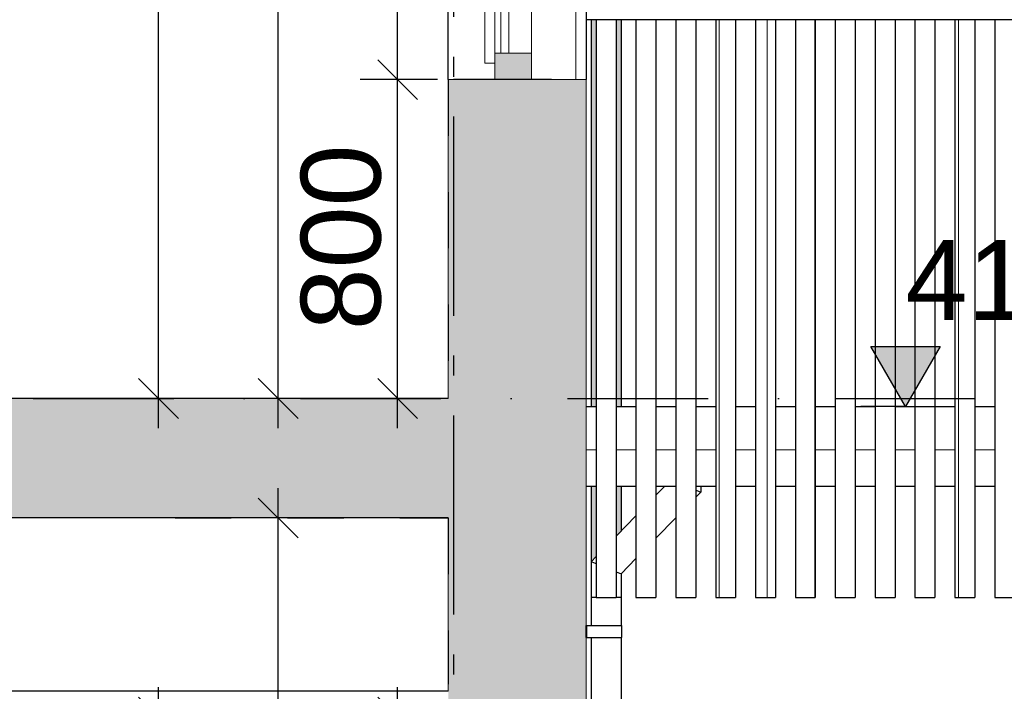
# Model space of a CAD drawing. Header units: millimetres. Extents: x 165469 to 198610573, y -6480348228 to 105421.
# Tile 24 of 41: x 174859390 to 174861861, y -6480307341 to -6480305656. Entities that reach past the tile are written whole.
import ezdxf
from ezdxf.enums import TextEntityAlignment as Align

# ---------------------------------------------------------------- set-up
doc = ezdxf.new("R2010")
doc.units = ezdxf.units.MM
doc.header["$LTSCALE"] = 0.5
doc.header["$MEASUREMENT"] = 0
for name, pattern in [('Akselinje', [1500, 1000, -200, 100, -200]), ('PLINE', [0]), ('Prikk & stiplet', [1340.555525, 705.555534, -352.777767, 0, -282.222223]), ('Små Stiplet', [564.444444, 282.222222, -282.222222])]:
    doc.linetypes.add(name, pattern=pattern)
for name, color, linetype in [('0(Nye konstruksjoner)', 7, 'Continuous'), ('23-- Yttervegger (Skravur)(Nye konstruksjoner)', 7, 'Continuous'), ('23-- Yttervegger(Nye konstruksjoner)', 7, 'Continuous'), ('231- Bærende yttervegger(Nye konstruksjoner)', 7, 'Continuous'), ('244- Vinduer_ dører_ foldevegger(Nye konstruksjoner)', 7, 'Continuous'), ('25-- Dekker(Nye konstruksjoner)', 7, 'Continuous'), ('251- Frittbærende dekker (Skravur)(Nye konstruksjoner)', 7, 'Continuous'), ('251- Frittbærende dekker(Nye konstruksjoner)', 7, 'Continuous'), ('265- Gesimser_ takrenner og nedløp(Nye konstruksjoner)', 7, 'Continuous'), ('71-- Bearbeidet terreng(Nye konstruksjoner)', 7, 'Continuous'), ('82-- Modullinjer(Nye konstruksjoner)', 7, 'Continuous'), ('842-M___1_100 Målsetting bygning(Nye konstruksjoner)', 7, 'Continuous')]:
    doc.layers.add(name, color=color, linetype=linetype)
for name, color, linetype, lineweight in [('234- Vinduer_ dører_ porter(Nye konstruksjoner)', 7, 'Continuous', 0), ('235- Utvendig kledning og overflate(Nye konstruksjoner)', 7, 'Continuous', 0), ('236- Innvendig kledning og overflate(Nye konstruksjoner)', 7, 'Continuous', 0)]:
    doc.layers.add(name, color=color, linetype=linetype, lineweight=lineweight)
doc.styles.add('GENERATED_STYLE_1', font='arial.ttf')
doc.styles.add('GENERATED_STYLE_2', font='arial.ttf')
doc.dimstyles.new('GENERATED_STYLE__2', dxfattribs={"dimtxt": 200, "dimasz": 95, "dimexe": 0.18, "dimexo": 1000, "dimgap": 0, "dimtad": 1, "dimdec": 0, "dimzin": 0, "dimdsep": 46, "dimtxsty": 'GENERATED_STYLE_1', "dimblk": 'ARROWHEAD_6', "dimblk1": 'ARROWHEAD_6', "dimblk2": 'ARROWHEAD_6', "dimcen": 0.09, "dimclrd": 256, "dimclre": 256, "dimclrt": 256, "dimadec": 1, "dimazin": 0, "dimtfac": 1, "dimtdec": 4, "dimtmove": 0, "dimatfit": 3, "dimfxl": 1, "dimtolj": 1, "dimtzin": 0, "dimarcsym": 0})
doc.dimstyles.new('GENERATED_STYLE__3', dxfattribs={"dimtxt": 200, "dimasz": 95, "dimexe": 0.18, "dimexo": 1000, "dimgap": 0, "dimtad": 1, "dimdec": 0, "dimzin": 0, "dimdsep": 46, "dimtxsty": 'GENERATED_STYLE_1', "dimblk": 'ARROWHEAD_6', "dimblk1": 'ARROWHEAD_6', "dimblk2": 'ARROWHEAD_6', "dimcen": 0.09, "dimclrd": 256, "dimclre": 256, "dimclrt": 256, "dimadec": 1, "dimazin": 0, "dimtfac": 1, "dimtdec": 4, "dimtmove": 2, "dimatfit": 3, "dimfxl": 1, "dimtolj": 1, "dimtzin": 0, "dimarcsym": 0})

# ---------------------------------------------------------------- blocks, each defined once
blk = doc.blocks.new('*X4', base_point=(168699949.2, -6480347906.2))
at = {"layer": '235- Utvendig kledning og overflate(Nye konstruksjoner)', "linetype": 'PLINE'}
for p, q in [((174860785.3, -6480304396.2), (174860785.3, -6480305806.2)), ((174860785.3, -6480305806.2), (174860785.3, -6480304396.2))]:
    blk.add_line(p, q, dxfattribs=at)
blk = doc.blocks.new('*X34', base_point=(168699949.229226, -6480347906.25))
at = {"layer": '235- Utvendig kledning og overflate(Nye konstruksjoner)', "linetype": 'PLINE'}
for p, q in [((174861745.513113, -6480305656.25), (174861745.513113, -6480307106.25)), ((174861745.513113, -6480307106.25), (174861745.513113, -6480305656.25))]:
    blk.add_line(p, q, dxfattribs=at)
blk = doc.blocks.new('*X38', base_point=(168699949.23, -6480347906.25))
at = {"layer": '235- Utvendig kledning og overflate(Nye konstruksjoner)', "linetype": 'PLINE'}
for p, q in [((174861385.42, -6480305656.25), (174861385.42, -6480307106.25)), ((174861385.42, -6480307106.25), (174861385.42, -6480305656.25))]:
    blk.add_line(p, q, dxfattribs=at)
blk = doc.blocks.new('*X39', base_point=(168699949.2, -6480347906.2))
at = {"layer": '235- Utvendig kledning og overflate(Nye konstruksjoner)', "linetype": 'PLINE'}
for p, q in [((174861265.4, -6480305656.2), (174861265.4, -6480307106.2)), ((174861265.4, -6480307106.2), (174861265.4, -6480305656.2))]:
    blk.add_line(p, q, dxfattribs=at)
blk = doc.blocks.new('*X40', base_point=(168699949.2, -6480347906.2))
at = {"layer": '235- Utvendig kledning og overflate(Nye konstruksjoner)', "linetype": 'PLINE'}
for p, q in [((174861145.4, -6480305656.2), (174861145.4, -6480307106.2)), ((174861145.4, -6480307106.2), (174861145.4, -6480305656.2))]:
    blk.add_line(p, q, dxfattribs=at)
blk = doc.blocks.new('*X45', base_point=(168699949.2, -6480347906.2))
at = {"layer": '235- Utvendig kledning og overflate(Nye konstruksjoner)', "linetype": 'PLINE'}
for p, q in [((174860836.5, -6480306735.6), (174860811.5, -6480306735.6)), ((174860811.5, -6480306735.6), (174860836.5, -6480306735.6))]:
    blk.add_line(p, q, dxfattribs=at)
blk = doc.blocks.new('*X46', base_point=(168699949.2, -6480347906.2))
at = {"layer": '235- Utvendig kledning og overflate(Nye konstruksjoner)', "linetype": 'PLINE'}
for p, q in [((174860936.5, -6480306735.6), (174860886.5, -6480306735.6)), ((174860886.5, -6480306735.6), (174860936.5, -6480306735.6))]:
    blk.add_line(p, q, dxfattribs=at)
blk = doc.blocks.new('*X47', base_point=(168699949.2, -6480347906.2))
at = {"layer": '235- Utvendig kledning og overflate(Nye konstruksjoner)', "linetype": 'PLINE'}
for p, q in [((174861036.5, -6480306735.6), (174860986.5, -6480306735.6)), ((174860986.5, -6480306735.6), (174861036.5, -6480306735.6))]:
    blk.add_line(p, q, dxfattribs=at)
blk = doc.blocks.new('*X48', base_point=(168699949.2, -6480347906.2))
at = {"layer": '235- Utvendig kledning og overflate(Nye konstruksjoner)', "linetype": 'PLINE'}
for p, q in [((174861136.5, -6480306735.6), (174861086.5, -6480306735.6)), ((174861086.5, -6480306735.6), (174861136.5, -6480306735.6))]:
    blk.add_line(p, q, dxfattribs=at)
blk = doc.blocks.new('*X49', base_point=(168699949.2, -6480347906.2))
at = {"layer": '235- Utvendig kledning og overflate(Nye konstruksjoner)', "linetype": 'PLINE'}
for p, q in [((174861236.5, -6480306735.6), (174861186.5, -6480306735.6)), ((174861186.5, -6480306735.6), (174861236.5, -6480306735.6))]:
    blk.add_line(p, q, dxfattribs=at)
blk = doc.blocks.new('*X50', base_point=(168699949.2, -6480347906.2))
at = {"layer": '235- Utvendig kledning og overflate(Nye konstruksjoner)', "linetype": 'PLINE'}
for p, q in [((174861336.5, -6480306735.6), (174861286.5, -6480306735.6)), ((174861286.5, -6480306735.6), (174861336.5, -6480306735.6))]:
    blk.add_line(p, q, dxfattribs=at)
blk = doc.blocks.new('*X51', base_point=(168699949.2, -6480347906.2))
at = {"layer": '235- Utvendig kledning og overflate(Nye konstruksjoner)', "linetype": 'PLINE'}
for p, q in [((174861436.5, -6480306735.6), (174861386.5, -6480306735.6)), ((174861386.5, -6480306735.6), (174861436.5, -6480306735.6))]:
    blk.add_line(p, q, dxfattribs=at)
blk = doc.blocks.new('*X52', base_point=(168699949.2, -6480347906.2))
at = {"layer": '235- Utvendig kledning og overflate(Nye konstruksjoner)', "linetype": 'PLINE'}
for p, q in [((174861536.5, -6480306735.6), (174861486.5, -6480306735.6)), ((174861486.5, -6480306735.6), (174861536.5, -6480306735.6))]:
    blk.add_line(p, q, dxfattribs=at)
blk = doc.blocks.new('*X53', base_point=(168699949.2, -6480347906.2))
at = {"layer": '235- Utvendig kledning og overflate(Nye konstruksjoner)', "linetype": 'PLINE'}
for p, q in [((174861636.5, -6480306735.6), (174861586.5, -6480306735.6)), ((174861586.5, -6480306735.6), (174861636.5, -6480306735.6))]:
    blk.add_line(p, q, dxfattribs=at)
blk = doc.blocks.new('*X54', base_point=(168699949.2, -6480347906.2))
at = {"layer": '235- Utvendig kledning og overflate(Nye konstruksjoner)', "linetype": 'PLINE'}
for p, q in [((174861736.5, -6480306735.6), (174861686.5, -6480306735.6)), ((174861686.5, -6480306735.6), (174861736.5, -6480306735.6))]:
    blk.add_line(p, q, dxfattribs=at)
blk = doc.blocks.new('*X55', base_point=(168699949.2, -6480347906.2))
at = {"layer": '235- Utvendig kledning og overflate(Nye konstruksjoner)', "linetype": 'PLINE'}
for p, q in [((174861836.5, -6480306735.6), (174861786.5, -6480306735.6)), ((174861786.5, -6480306735.6), (174861836.5, -6480306735.6))]:
    blk.add_line(p, q, dxfattribs=at)
blk = doc.blocks.new('Standard grid marker[6]_3', base_point=(174860478.5, -6480291448.8))
at = {"layer": '82-- Modullinjer(Nye konstruksjoner)', "linetype": 'Akselinje'}
blk.add_line((174860478.5, -6480291648.8), (174860478.5, -6480311206.2), dxfattribs=at)
at = {"layer": '82-- Modullinjer(Nye konstruksjoner)', "style": 'GENERATED_STYLE_2'}
for tag, p in [('AC_MarkerText_1_0', (174860478.5, -6480290773.8)), ('AC_MarkerText_1_1', (174860478.5, -6480311731.3))]:
    blk.add_attdef(tag, text='', height=350, rotation=360, dxfattribs=at).set_placement(p, align=Align.TOP_CENTER)
blk = doc.blocks.new('*D74', base_point=(168699949.2, -6480347906.2))
at = {"layer": '842-M___1_100 Målsetting bygning(Nye konstruksjoner)', "linetype": 'PLINE'}
for p, q in [((174860038.6, -6480306906.2), (174860038.6, -6480306831.2)), ((174860088.6, -6480306956.2), (174859988.6, -6480306856.2)), ((174860132.4, -6480306906.2), (174859938.6, -6480306906.2)), ((174860038.6, -6480310106.2), (174860038.6, -6480306906.2)), ((174859988.6, -6480310056.2), (174860088.6, -6480310156.2)), ((174860132.4, -6480310106.2), (174859938.6, -6480310106.2)), ((174860038.6, -6480310181.2), (174860038.6, -6480310106.2))]:
    blk.add_line(p, q, dxfattribs=at)
at = {"layer": '842-M___1_100 Målsetting bygning(Nye konstruksjoner)', "insert": (174859998.6, -6480308849.4), "char_height": 200, "attachment_point": 7, "rotation": 90, "style": 'GENERATED_STYLE_1'}
blk.add_mtext('\\A1;{\\pql;\\fArial|b0|i0|c0|p0;\\W1.000000;3\xa0200}', dxfattribs=at)
blk = doc.blocks.new('ARROWHEAD_6')
at = {"linetype": 'Continuous'}
for p, q in [((-0.5, -0.5), (0.5, 0.5)), ((0, 0), (-1, 0))]:
    blk.add_line(p, q, dxfattribs=at)
blk = doc.blocks.new('*D75', base_point=(168699949.2, -6480347906.2))
at = {"layer": '842-M___1_100 Målsetting bygning(Nye konstruksjoner)', "linetype": 'PLINE'}
for p, q in [((174860038.6, -6480303806.3), (174860038.6, -6480303731.3)), ((174860088.6, -6480303856.3), (174859988.6, -6480303756.3)), ((174860138.6, -6480303806.3), (174859944.9, -6480303806.3)), ((174860038.6, -6480306606.2), (174860038.6, -6480303806.3)), ((174859988.6, -6480306556.2), (174860088.6, -6480306656.2)), ((174860138.6, -6480306606.2), (174859944.9, -6480306606.2)), ((174860038.6, -6480306681.2), (174860038.6, -6480306606.2))]:
    blk.add_line(p, q, dxfattribs=at)
at = {"layer": '842-M___1_100 Målsetting bygning(Nye konstruksjoner)', "insert": (174859998.6, -6480305549.4), "char_height": 200, "attachment_point": 7, "rotation": 90, "style": 'GENERATED_STYLE_1'}
blk.add_mtext('\\A1;{\\pql;\\fArial|b0|i0|c0|p0;\\W1.000000;2\xa0800}', dxfattribs=at)
blk = doc.blocks.new('*D78', base_point=(168699949.2, -6480347906.2))
at = {"layer": '842-M___1_100 Målsetting bygning(Nye konstruksjoner)', "linetype": 'PLINE'}
for p, q in [((174859738.6, -6480303906.2), (174859738.6, -6480303831.2)), ((174859788.6, -6480303956.2), (174859688.6, -6480303856.2)), ((174859838.6, -6480303906.2), (174859644.9, -6480303906.2)), ((174859738.6, -6480306606.2), (174859738.6, -6480303906.2)), ((174859688.6, -6480306556.2), (174859788.6, -6480306656.2)), ((174859838.6, -6480306606.2), (174859644.9, -6480306606.2)), ((174859738.6, -6480306681.2), (174859738.6, -6480306606.2))]:
    blk.add_line(p, q, dxfattribs=at)
at = {"layer": '842-M___1_100 Målsetting bygning(Nye konstruksjoner)', "insert": (174859698.6, -6480305599.4), "char_height": 200, "attachment_point": 7, "rotation": 90, "style": 'GENERATED_STYLE_1'}
blk.add_mtext('\\A1;{\\pql;\\fArial|b0|i0|c0|p0;\\W1.000000;2\xa0700}', dxfattribs=at)
blk = doc.blocks.new('*D79', base_point=(168699949.2, -6480347906.2))
at = {"layer": '842-M___1_100 Målsetting bygning(Nye konstruksjoner)', "linetype": 'PLINE'}
for p, q in [((174854802.6, -6480303906.2), (174854802.6, -6480303831.2)), ((174854852.6, -6480303956.2), (174854752.6, -6480303856.2)), ((174854902.6, -6480303906.2), (174854708.8, -6480303906.2)), ((174854802.6, -6480306606.2), (174854802.6, -6480303906.2)), ((174854752.6, -6480306556.2), (174854852.6, -6480306656.2)), ((174854902.6, -6480306606.2), (174854708.8, -6480306606.2)), ((174854802.6, -6480306681.2), (174854802.6, -6480306606.2))]:
    blk.add_line(p, q, dxfattribs=at)
at = {"layer": '842-M___1_100 Målsetting bygning(Nye konstruksjoner)', "insert": (174854762.6, -6480305599.4), "char_height": 200, "attachment_point": 7, "rotation": 90, "style": 'GENERATED_STYLE_1'}
blk.add_mtext('\\A1;{\\pql;\\fArial|b0|i0|c0|p0;\\W1.000000;2\xa0700}', dxfattribs=at)
blk = doc.blocks.new('*D80', base_point=(168699949.2, -6480347906.2))
at = {"layer": '842-M___1_100 Målsetting bygning(Nye konstruksjoner)', "linetype": 'PLINE'}
for p, q in [((174851439.4, -6480303906.2), (174851439.4, -6480303831.2)), ((174851489.4, -6480303956.2), (174851389.4, -6480303856.2)), ((174851539.4, -6480303906.2), (174851345.7, -6480303906.2)), ((174851439.4, -6480306606.2), (174851439.4, -6480303906.2)), ((174851389.4, -6480306556.2), (174851489.4, -6480306656.2)), ((174851539.4, -6480306606.2), (174851345.7, -6480306606.2)), ((174851439.4, -6480306681.2), (174851439.4, -6480306606.2))]:
    blk.add_line(p, q, dxfattribs=at)
at = {"layer": '842-M___1_100 Målsetting bygning(Nye konstruksjoner)', "insert": (174851399.4, -6480305599.4), "char_height": 200, "attachment_point": 7, "rotation": 90, "style": 'GENERATED_STYLE_1'}
blk.add_mtext('\\A1;{\\pql;\\fArial|b0|i0|c0|p0;\\W1.000000;2\xa0700}', dxfattribs=at)
blk = doc.blocks.new('*D81', base_point=(168699949.2, -6480347906.2))
at = {"layer": '842-M___1_100 Målsetting bygning(Nye konstruksjoner)', "linetype": 'PLINE'}
for p, q in [((174859738.6, -6480307406.2), (174859738.6, -6480307331.2)), ((174859788.6, -6480307456.2), (174859688.6, -6480307356.2)), ((174859832.4, -6480307406.2), (174859638.6, -6480307406.2)), ((174859738.6, -6480310106.2), (174859738.6, -6480307406.2)), ((174859688.6, -6480310056.2), (174859788.6, -6480310156.2)), ((174859838.6, -6480310106.2), (174859644.9, -6480310106.2)), ((174859738.6, -6480310181.2), (174859738.6, -6480310106.2))]:
    blk.add_line(p, q, dxfattribs=at)
at = {"layer": '842-M___1_100 Målsetting bygning(Nye konstruksjoner)', "insert": (174859698.6, -6480309099.4), "char_height": 200, "attachment_point": 7, "rotation": 90, "style": 'GENERATED_STYLE_1'}
blk.add_mtext('\\A1;{\\pql;\\fArial|b0|i0|c0|p0;\\W1.000000;2\xa0700}', dxfattribs=at)
blk = doc.blocks.new('*D82', base_point=(168699949.2, -6480347906.2))
at = {"layer": '842-M___1_100 Målsetting bygning(Nye konstruksjoner)', "linetype": 'PLINE'}
for p, q in [((174854802.6, -6480307406.2), (174854802.6, -6480307331.2)), ((174854852.6, -6480307456.2), (174854752.6, -6480307356.2)), ((174854902.6, -6480307406.2), (174854708.8, -6480307406.2)), ((174854802.6, -6480310106.2), (174854802.6, -6480307406.2)), ((174854752.6, -6480310056.2), (174854852.6, -6480310156.2)), ((174854902.6, -6480310106.2), (174854708.8, -6480310106.2)), ((174854802.6, -6480310181.2), (174854802.6, -6480310106.2))]:
    blk.add_line(p, q, dxfattribs=at)
at = {"layer": '842-M___1_100 Målsetting bygning(Nye konstruksjoner)', "insert": (174854762.6, -6480309099.4), "char_height": 200, "attachment_point": 7, "rotation": 90, "style": 'GENERATED_STYLE_1'}
blk.add_mtext('\\A1;{\\pql;\\fArial|b0|i0|c0|p0;\\W1.000000;2\xa0700}', dxfattribs=at)
blk = doc.blocks.new('*D83', base_point=(168699949.2, -6480347906.2))
at = {"layer": '842-M___1_100 Målsetting bygning(Nye konstruksjoner)', "linetype": 'PLINE'}
for p, q in [((174851439.4, -6480307406.2), (174851439.4, -6480307331.2)), ((174851489.4, -6480307456.2), (174851389.4, -6480307356.2)), ((174851539.4, -6480307406.2), (174851345.7, -6480307406.2)), ((174851439.4, -6480310106.2), (174851439.4, -6480307406.2)), ((174851389.4, -6480310056.2), (174851489.4, -6480310156.2)), ((174851539.4, -6480310106.2), (174851345.7, -6480310106.2)), ((174851439.4, -6480310181.2), (174851439.4, -6480310106.2))]:
    blk.add_line(p, q, dxfattribs=at)
at = {"layer": '842-M___1_100 Målsetting bygning(Nye konstruksjoner)', "insert": (174851399.4, -6480309099.4), "char_height": 200, "attachment_point": 7, "rotation": 90, "style": 'GENERATED_STYLE_1'}
blk.add_mtext('\\A1;{\\pql;\\fArial|b0|i0|c0|p0;\\W1.000000;2\xa0700}', dxfattribs=at)
blk = doc.blocks.new('*D86', base_point=(168699949.2, -6480347906.2))
at = {"layer": '842-M___1_100 Målsetting bygning(Nye konstruksjoner)', "linetype": 'PLINE'}
for p, q in [((174860338.6, -6480307406.2), (174860338.6, -6480307331.2)), ((174860388.6, -6480307456.2), (174860288.6, -6480307356.2)), ((174860438.6, -6480307406.2), (174860244.9, -6480307406.2)), ((174860338.6, -6480307896.2), (174860338.6, -6480307406.2)), ((174860288.6, -6480307846.2), (174860388.6, -6480307946.2)), ((174860438.6, -6480307896.2), (174860244.9, -6480307896.2))]:
    blk.add_line(p, q, dxfattribs=at)
at = {"layer": '842-M___1_100 Målsetting bygning(Nye konstruksjoner)', "insert": (174860295.8, -6480307853.4), "char_height": 200, "attachment_point": 7, "rotation": 90, "style": 'GENERATED_STYLE_1'}
blk.add_mtext('\\A1;{\\pql;\\fArial|b0|i0|c0|p0;\\W1.000000;490}', dxfattribs=at)
blk = doc.blocks.new('*D87', base_point=(168699949.2, -6480347906.2))
at = {"layer": '842-M___1_100 Målsetting bygning(Nye konstruksjoner)', "linetype": 'PLINE'}
for p, q in [((174860288.6, -6480305756.2), (174860388.6, -6480305856.2)), ((174860438.6, -6480305806.2), (174860244.9, -6480305806.2)), ((174860338.6, -6480306606.2), (174860338.6, -6480305806.2)), ((174860288.6, -6480306556.2), (174860388.6, -6480306656.2)), ((174860438.6, -6480306606.2), (174860244.9, -6480306606.2)), ((174860338.6, -6480306681.2), (174860338.6, -6480306606.2))]:
    blk.add_line(p, q, dxfattribs=at)
at = {"layer": '842-M___1_100 Målsetting bygning(Nye konstruksjoner)', "insert": (174860298.6, -6480306435.1), "char_height": 200, "attachment_point": 7, "rotation": 90, "style": 'GENERATED_STYLE_1'}
blk.add_mtext('\\A1;{\\pql;\\fArial|b0|i0|c0|p0;\\W1.000000;800}', dxfattribs=at)
blk = doc.blocks.new('*D88', base_point=(168699949.2, -6480347906.2))
at = {"layer": '842-M___1_100 Målsetting bygning(Nye konstruksjoner)', "linetype": 'PLINE'}
for p, q in [((174860288.6, -6480304346.2), (174860388.6, -6480304446.2)), ((174860438.6, -6480304396.2), (174860244.9, -6480304396.2)), ((174860338.6, -6480305806.2), (174860338.6, -6480304396.2)), ((174860288.6, -6480305756.2), (174860388.6, -6480305856.2)), ((174860438.6, -6480305806.2), (174860244.9, -6480305806.2))]:
    blk.add_line(p, q, dxfattribs=at)
at = {"layer": '842-M___1_100 Målsetting bygning(Nye konstruksjoner)', "insert": (174860298.6, -6480305444.4), "char_height": 200, "attachment_point": 7, "rotation": 90, "style": 'GENERATED_STYLE_1'}
blk.add_mtext('\\A1;{\\pql;\\fArial|b0|i0|c0|p0;\\W1.000000;1\xa0410}', dxfattribs=at)
blk = doc.blocks.new('*D91', base_point=(168699949.2, -6480347906.2))
at = {"layer": '842-M___1_100 Målsetting bygning(Nye konstruksjoner)', "linetype": 'PLINE'}
for p, q in [((174863511.5, -6480299741.7), (174863511.5, -6480299666.7)), ((174863561.5, -6480299791.7), (174863461.5, -6480299691.7)), ((174863605.2, -6480299741.7), (174863411.5, -6480299741.7)), ((174863511.5, -6480310106.2), (174863511.5, -6480299741.7)), ((174863461.5, -6480310056.2), (174863561.5, -6480310156.2)), ((174863605.2, -6480310106.2), (174863411.5, -6480310106.2)), ((174863511.5, -6480310181.2), (174863511.5, -6480310106.2))]:
    blk.add_line(p, q, dxfattribs=at)
at = {"layer": '842-M___1_100 Målsetting bygning(Nye konstruksjoner)', "insert": (174863471.5, -6480305305.3), "char_height": 200, "attachment_point": 7, "rotation": 90, "style": 'GENERATED_STYLE_1'}
blk.add_mtext('\\A1;{\\pql;\\fArial|b0|i0|c0|p0;\\W1.000000;10390}', dxfattribs=at)

msp = doc.modelspace()

# ---------------------------------------------------------------- hatches: boundary and pattern name
at = {"layer": '0(Nye konstruksjoner)', "linetype": 'Continuous'}
for points in [[(174860824, -6480305656.3), (174860824, -6480306626.3), (174860826.9, -6480306626.3), (174860826.9, -6480305656.3)], [(174860824, -6480305656.3), (174860824, -6480306626.3), (174860826.9, -6480306626.3), (174860826.9, -6480305656.3)], [(174860826.9, -6480306626.3), (174860835, -6480306626.3), (174860835, -6480305656.3), (174860826.9, -6480305656.3)], [(174860826.9, -6480306626.3), (174860835, -6480306626.3), (174860835, -6480305656.3), (174860826.9, -6480305656.3)], [(174860836.5, -6480305656.3), (174860835, -6480305656.3), (174860835, -6480306626.3), (174860836.5, -6480306626.3)], [(174860836.5, -6480305656.3), (174860835, -6480305656.3), (174860835, -6480306626.3), (174860836.5, -6480306626.3)], [(174860886.5, -6480306626.3), (174860888, -6480306626.3), (174860888, -6480305656.3), (174860886.5, -6480305656.3)], [(174860886.5, -6480306626.3), (174860888, -6480306626.3), (174860888, -6480305656.3), (174860886.5, -6480305656.3)], [(174860896.1, -6480305656.3), (174860888, -6480305656.3), (174860888, -6480306626.3), (174860896.1, -6480306626.3)], [(174860896.1, -6480305656.3), (174860888, -6480305656.3), (174860888, -6480306626.3), (174860896.1, -6480306626.3)], [(174860896.1, -6480306626.3), (174860899, -6480306626.3), (174860899, -6480305656.3), (174860896.1, -6480305656.3)], [(174860896.1, -6480306626.3), (174860899, -6480306626.3), (174860899, -6480305656.3), (174860896.1, -6480305656.3)], [(174860824, -6480306826.3), (174860824, -6480307016), (174860826.9, -6480307013.1), (174860826.9, -6480306826.3)], [(174860824, -6480306826.3), (174860824, -6480307016), (174860826.9, -6480307013.1), (174860826.9, -6480306826.3)], [(174860826.9, -6480307013.1), (174860835, -6480307004.7), (174860835, -6480306826.3), (174860826.9, -6480306826.3)], [(174860826.9, -6480307013.1), (174860835, -6480307004.7), (174860835, -6480306826.3), (174860826.9, -6480306826.3)], [(174860835, -6480307004.7), (174860836.5, -6480307003.2), (174860836.5, -6480306826.3), (174860835, -6480306826.3)], [(174860835, -6480307004.7), (174860836.5, -6480307003.2), (174860836.5, -6480306826.3), (174860835, -6480306826.3)], [(174860886.5, -6480306826.3), (174860886.5, -6480306951.9), (174860888, -6480306950.4), (174860888, -6480306826.3)], [(174860886.5, -6480306826.3), (174860886.5, -6480306951.9), (174860888, -6480306950.4), (174860888, -6480306826.3)], [(174860896.1, -6480306826.3), (174860888, -6480306826.3), (174860888, -6480306950.4), (174860896.1, -6480306942)], [(174860896.1, -6480306826.3), (174860888, -6480306826.3), (174860888, -6480306950.4), (174860896.1, -6480306942)], [(174860899, -6480306826.3), (174860896.1, -6480306826.3), (174860896.1, -6480306942), (174860899, -6480306939.1)], [(174860899, -6480306826.3), (174860896.1, -6480306826.3), (174860896.1, -6480306942), (174860899, -6480306939.1)]]:
    msp.add_hatch(color=256, dxfattribs=at).paths.add_polyline_path(points)
at = {"layer": '23-- Yttervegger (Skravur)(Nye konstruksjoner)', "linetype": 'Continuous'}
for points in [[(174860582.5, -6480305740.2), (174860582.5, -6480305806.2), (174860674.5, -6480305806.2), (174860674.5, -6480305740.2)], [(174860465.5, -6480305806.2), (174860465.5, -6480306606.2), (174860478.5, -6480306606.2), (174860478.5, -6480305806.2)], [(174860478.5, -6480305806.2), (174860478.5, -6480306606.2), (174860526.5, -6480306606.2), (174860526.5, -6480305806.2)], [(174860526.5, -6480305806.2), (174860526.5, -6480306606.2), (174860724.5, -6480306606.2), (174860724.5, -6480305806.2), (174860674.5, -6480305806.2)], [(174860724.5, -6480305806.2), (174860724.5, -6480306606.2), (174860733.5, -6480306606.2), (174860733.5, -6480305806.2)], [(174860733.5, -6480305806.2), (174860733.5, -6480306606.2), (174860756.5, -6480306606.2), (174860756.5, -6480305806.2)], [(174860756.5, -6480305806.2), (174860756.5, -6480306606.2), (174860792.5, -6480306606.2), (174860792.5, -6480305806.2)], [(174860792.5, -6480306606.2), (174860811.5, -6480306606.2), (174860811.5, -6480305806.2), (174860792.5, -6480305806.2)], [(174860526.5, -6480306606.2), (174860526.5, -6480306906.3), (174860526.5, -6480307896.2), (174860674.5, -6480307896.2), (174860724.5, -6480307896.2), (174860724.5, -6480306606.2)], [(174860733.5, -6480306606.2), (174860724.5, -6480306606.2), (174860724.5, -6480307896.2), (174860733.5, -6480307896.2)], [(174860756.5, -6480306606.2), (174860733.5, -6480306606.2), (174860733.5, -6480307896.2), (174860756.5, -6480307896.2)], [(174860792.5, -6480306606.2), (174860756.5, -6480306606.2), (174860756.5, -6480307896.2), (174860792.5, -6480307896.2)], [(174860811.5, -6480306606.2), (174860792.5, -6480306606.2), (174860792.5, -6480307896.2), (174860811.5, -6480307896.2)], [(174860465.5, -6480306906.3), (174860465.5, -6480307896.2), (174860478.5, -6480307896.2), (174860478.5, -6480306906.3)], [(174860526.5, -6480306906.3), (174860478.5, -6480306906.3), (174860478.5, -6480307896.2), (174860526.5, -6480307896.2)]]:
    msp.add_hatch(color=256, dxfattribs=at).paths.add_polyline_path(points)
at = {"layer": '251- Frittbærende dekker (Skravur)(Nye konstruksjoner)', "linetype": 'Continuous'}
msp.add_hatch(color=256, dxfattribs=at).paths.add_polyline_path([(174850830.5, -6480306906.3), (174860526.5, -6480306906.3), (174860526.5, -6480306606.2), (174850830.5, -6480306606.2)])
at = {"layer": '842-M___1_100 Målsetting bygning(Nye konstruksjoner)', "linetype": 'Continuous'}
msp.add_hatch(color=256, dxfattribs=at).paths.add_polyline_path([(174861612.9, -6480306626.3), (174861699.9, -6480306476.2), (174861525.9, -6480306476.2)])

# ---------------------------------------------------------------- linework, layer by layer
at = {"linetype": 'Prikk & stiplet'}
msp.add_line((174840653.6, -6480306606.2), (174865311.5, -6480306606.2), dxfattribs=at)
at = {"layer": '0(Nye konstruksjoner)', "linetype": 'PLINE'}
for p, q in [((174860824, -6480305656.3), (174860824, -6480306626.3)), ((174860899, -6480305656.3), (174860899, -6480306626.3)), ((174860824, -6480306826.3), (174860824, -6480307016)), ((174860899, -6480306826.3), (174860899, -6480306939.1))]:
    msp.add_line(p, q, dxfattribs=at)
at = {"layer": '23-- Yttervegger(Nye konstruksjoner)', "linetype": 'PLINE', "flags": 128}
msp.add_lwpolyline([(174860724.5, -6480305806.2), (174860674.5, -6480305806.2), (174860582.5, -6480305806.2), (174860526.5, -6480305806.2), (174860478.5, -6480305806.2)], dxfattribs=at)
at = {"layer": '231- Bærende yttervegger(Nye konstruksjoner)', "linetype": 'PLINE'}
for p, q in [((174860836.5, -6480305656.3), (174860811.5, -6480305656.3)), ((174860836.5, -6480305656.3), (174860836.5, -6480307106.2)), ((174860886.5, -6480305656.3), (174860836.5, -6480305656.3)), ((174860886.5, -6480305656.3), (174860886.5, -6480307106.2)), ((174860936.5, -6480305656.3), (174860886.5, -6480305656.3)), ((174860936.5, -6480305656.3), (174860936.5, -6480307106.2)), ((174860986.5, -6480305656.3), (174860936.5, -6480305656.3)), ((174860986.5, -6480305656.3), (174860986.5, -6480307106.2)), ((174861036.5, -6480305656.3), (174860986.5, -6480305656.3)), ((174861036.5, -6480305656.3), (174861036.5, -6480307106.2)), ((174861086.5, -6480305656.3), (174861036.5, -6480305656.3)), ((174861086.5, -6480305656.3), (174861086.5, -6480307106.2)), ((174861136.5, -6480305656.3), (174861086.5, -6480305656.3)), ((174861136.5, -6480305656.3), (174861136.5, -6480307106.2)), ((174861186.5, -6480305656.3), (174861136.5, -6480305656.3)), ((174861186.5, -6480305656.3), (174861186.5, -6480307106.2)), ((174861236.5, -6480305656.3), (174861186.5, -6480305656.3)), ((174861236.5, -6480305656.3), (174861236.5, -6480307106.2)), ((174861286.5, -6480305656.3), (174861236.5, -6480305656.3)), ((174861286.5, -6480305656.3), (174861286.5, -6480307106.2)), ((174861336.5, -6480305656.3), (174861286.5, -6480305656.3)), ((174861336.5, -6480305656.3), (174861336.5, -6480307106.2)), ((174861386.5, -6480305656.3), (174861336.5, -6480305656.3)), ((174861386.5, -6480305656.3), (174861386.5, -6480307106.2)), ((174861436.5, -6480305656.3), (174861386.5, -6480305656.3)), ((174861436.5, -6480305656.3), (174861436.5, -6480307106.2)), ((174861486.5, -6480305656.3), (174861436.5, -6480305656.3)), ((174861486.5, -6480305656.3), (174861486.5, -6480307106.2)), ((174861536.5, -6480305656.3), (174861486.5, -6480305656.3)), ((174861536.5, -6480305656.3), (174861536.5, -6480307106.2)), ((174861586.5, -6480305656.3), (174861536.5, -6480305656.3)), ((174861586.5, -6480305656.3), (174861586.5, -6480307106.2)), ((174861636.5, -6480305656.3), (174861586.5, -6480305656.3)), ((174861636.5, -6480305656.3), (174861636.5, -6480307106.2)), ((174861686.5, -6480305656.3), (174861636.5, -6480305656.3)), ((174861686.5, -6480305656.3), (174861686.5, -6480307106.2)), ((174861736.5, -6480305656.3), (174861686.5, -6480305656.3)), ((174861736.5, -6480305656.3), (174861736.5, -6480307106.2)), ((174861786.5, -6480305656.3), (174861736.5, -6480305656.3)), ((174861786.5, -6480305656.3), (174861786.5, -6480307106.2)), ((174861836.5, -6480305656.3), (174861786.5, -6480305656.3)), ((174861836.5, -6480305656.3), (174861836.5, -6480307106.2)), ((174861886.5, -6480305656.3), (174861836.5, -6480305656.3)), ((174860836.5, -6480307106.2), (174860886.5, -6480307106.2)), ((174860936.5, -6480307106.2), (174860986.5, -6480307106.2)), ((174861036.5, -6480307106.2), (174861086.5, -6480307106.2)), ((174861136.5, -6480307106.2), (174861186.5, -6480307106.2)), ((174861236.5, -6480307106.2), (174861286.5, -6480307106.2)), ((174861336.5, -6480307106.2), (174861386.5, -6480307106.2)), ((174861436.5, -6480307106.2), (174861486.5, -6480307106.2)), ((174861536.5, -6480307106.2), (174861586.5, -6480307106.2)), ((174861636.5, -6480307106.2), (174861686.5, -6480307106.2)), ((174861736.5, -6480307106.2), (174861786.5, -6480307106.2)), ((174861836.5, -6480307106.2), (174861886.5, -6480307106.2))]:
    msp.add_line(p, q, dxfattribs=at)
at = {"layer": '234- Vinduer_ dører_ porter(Nye konstruksjoner)', "linetype": 'PLINE'}
for p, q in [((174860582.5, -6480304462.2), (174860582.5, -6480305740.2)), ((174860597.5, -6480304462.2), (174860597.5, -6480305740.2)), ((174860617.5, -6480305740.2), (174860617.5, -6480304462.2)), ((174860674.5, -6480304462.2), (174860674.5, -6480305740.2)), ((174860557.5, -6480304487.2), (174860557.5, -6480305715.2)), ((174860557.5, -6480305715.2), (174860557.5, -6480305765.2)), ((174860582.5, -6480305740.2), (174860582.5, -6480305806.2)), ((174860674.5, -6480305740.2), (174860582.5, -6480305740.2)), ((174860674.5, -6480305740.2), (174860674.5, -6480305806.2)), ((174860582.5, -6480305765.2), (174860557.5, -6480305765.2))]:
    msp.add_line(p, q, dxfattribs=at)
at = {"layer": '235- Utvendig kledning og overflate(Nye konstruksjoner)', "linetype": 'PLINE'}
for p, q in [((174860811.5, -6480305806.2), (174860811.5, -6480306606.2)), ((174860811.5, -6480306606.2), (174860811.5, -6480307896.2))]:
    msp.add_line(p, q, dxfattribs=at)
at = {"layer": '235- Utvendig kledning og overflate(Nye konstruksjoner)', "linetype": 'PLINE', "flags": 128}
msp.add_lwpolyline([(174860811.5, -6480305806.2), (174860792.5, -6480305806.2), (174860756.5, -6480305806.2), (174860733.5, -6480305806.2), (174860724.5, -6480305806.2)], dxfattribs=at)
at = {"layer": '236- Innvendig kledning og overflate(Nye konstruksjoner)', "linetype": 'PLINE'}
for p, q in [((174860465.5, -6480305806.2), (174860465.5, -6480306606.2)), ((174860478.5, -6480305806.2), (174860465.5, -6480305806.2)), ((174860465.5, -6480306906.3), (174860465.5, -6480307341.2))]:
    msp.add_line(p, q, dxfattribs=at)
at = {"layer": '244- Vinduer_ dører_ foldevegger(Nye konstruksjoner)', "linetype": 'PLINE'}
for p, q in [((174860465.5, -6480305806.2), (174860465.5, -6480304396.2)), ((174860811.5, -6480304396.2), (174860811.5, -6480305806.2))]:
    msp.add_line(p, q, dxfattribs=at)
at = {"layer": '25-- Dekker(Nye konstruksjoner)', "linetype": 'PLINE'}
for p, q in [((174860811.5, -6480306626.3), (174860836.5, -6480306626.3)), ((174860886.5, -6480306626.3), (174860936.5, -6480306626.3)), ((174860986.5, -6480306626.3), (174861036.5, -6480306626.3)), ((174861086.5, -6480306626.3), (174861136.5, -6480306626.3)), ((174861186.5, -6480306626.3), (174861236.5, -6480306626.3)), ((174861286.5, -6480306626.3), (174861336.5, -6480306626.3)), ((174861386.5, -6480306626.3), (174861436.5, -6480306626.3)), ((174861486.5, -6480306626.3), (174861536.5, -6480306626.3)), ((174861586.5, -6480306626.3), (174861636.5, -6480306626.3)), ((174861686.5, -6480306626.3), (174861736.5, -6480306626.3)), ((174861786.5, -6480306626.3), (174861836.5, -6480306626.3)), ((174860811.5, -6480306826.3), (174860836.5, -6480306826.3)), ((174860886.5, -6480306826.3), (174860936.5, -6480306826.3)), ((174860986.5, -6480306826.3), (174861036.5, -6480306826.3)), ((174861086.5, -6480306826.3), (174861136.5, -6480306826.3)), ((174861186.5, -6480306826.3), (174861236.5, -6480306826.3)), ((174861286.5, -6480306826.3), (174861336.5, -6480306826.3)), ((174861386.5, -6480306826.3), (174861436.5, -6480306826.3)), ((174861486.5, -6480306826.3), (174861536.5, -6480306826.3)), ((174861586.5, -6480306826.3), (174861636.5, -6480306826.3)), ((174861686.5, -6480306826.3), (174861736.5, -6480306826.3)), ((174861786.5, -6480306826.3), (174861836.5, -6480306826.3)), ((174860465.5, -6480307341.2), (174857203.2, -6480307341.2))]:
    msp.add_line(p, q, dxfattribs=at)
at = {"layer": '251- Frittbærende dekker(Nye konstruksjoner)', "linetype": 'PLINE'}
for p, q in [((174860465.5, -6480306606.2), (174857203.2, -6480306606.2)), ((174860465.5, -6480306906.3), (174857203.2, -6480306906.3))]:
    msp.add_line(p, q, dxfattribs=at)
at = {"layer": '265- Gesimser_ takrenner og nedløp(Nye konstruksjoner)', "linetype": 'PLINE'}
for p, q in [((174861009.1, -6480306826.3), (174860986.5, -6480306849.4)), ((174861099, -6480306826.3), (174861099, -6480306841.5)), ((174861088, -6480306837), (174861086.5, -6480306836.4)), ((174861099, -6480306841.5), (174861086.5, -6480306854.3)), ((174861096.1, -6480306840.4), (174861088, -6480306837)), ((174861099, -6480306841.5), (174861096.1, -6480306840.4)), ((174860936.5, -6480306900.7), (174860886.5, -6480306951.9)), ((174861036.5, -6480306905.6), (174860986.5, -6480306956.8)), ((174860836.5, -6480307003.2), (174860824, -6480307016)), ((174860826.9, -6480307017.1), (174860824, -6480307016)), ((174860824, -6480307016), (174860824, -6480307106.2)), ((174860835, -6480307020.5), (174860826.9, -6480307017.1)), ((174860836.5, -6480307021.1), (174860835, -6480307020.5)), ((174860936.5, -6480307008.1), (174860899, -6480307046.5)), ((174860888, -6480307042), (174860886.5, -6480307041.4)), ((174860896.1, -6480307045.4), (174860888, -6480307042)), ((174860899, -6480307046.5), (174860896.1, -6480307045.4)), ((174860899, -6480307046.5), (174860899, -6480307106.2)), ((174860824, -6480307106.2), (174860824, -6480307176.2)), ((174860826.9, -6480307106.2), (174860824, -6480307106.2)), ((174860835, -6480307106.2), (174860826.9, -6480307106.2)), ((174860836.5, -6480307106.2), (174860835, -6480307106.2)), ((174860888, -6480307106.2), (174860886.5, -6480307106.2)), ((174860896.1, -6480307106.2), (174860888, -6480307106.2)), ((174860899, -6480307106.2), (174860896.1, -6480307106.2)), ((174860899, -6480307106.2), (174860899, -6480307176.2)), ((174860811.6, -6480307176.2), (174860813.6, -6480307176.2)), ((174860811.6, -6480307206.2), (174860811.6, -6480307176.2)), ((174860813.6, -6480307176.2), (174860861.6, -6480307176.2)), ((174860813.6, -6480307206.2), (174860813.6, -6480307176.2)), ((174860861.6, -6480307176.2), (174860876.7, -6480307176.2)), ((174860876.7, -6480307176.2), (174860889.5, -6480307176.2)), ((174860889.5, -6480307176.2), (174860898.1, -6480307176.2)), ((174860898.1, -6480307176.2), (174860901.1, -6480307176.2)), ((174860901.1, -6480307206.2), (174860901.1, -6480307176.2)), ((174860811.6, -6480307206.2), (174860813.6, -6480307206.2)), ((174860813.6, -6480307206.2), (174860861.6, -6480307206.2)), ((174860824, -6480307206.2), (174860824, -6480309082.2)), ((174860861.6, -6480307206.2), (174860876.7, -6480307206.2)), ((174860876.7, -6480307206.2), (174860889.5, -6480307206.2)), ((174860889.5, -6480307206.2), (174860898.1, -6480307206.2)), ((174860898.1, -6480307206.2), (174860901.1, -6480307206.2)), ((174860899, -6480307206.2), (174860899, -6480309676.2))]:
    msp.add_line(p, q, dxfattribs=at)
at = {"layer": '71-- Bearbeidet terreng(Nye konstruksjoner)', "linetype": 'Små Stiplet'}
for p, q in [((174860465.5, -6480305806.2), (174860465.5, -6480306606.2)), ((174860465.5, -6480306606.2), (174859641.9, -6480306606.2)), ((174859780, -6480306906.3), (174860465.5, -6480306906.3)), ((174860465.5, -6480306906.3), (174860465.5, -6480307323))]:
    msp.add_line(p, q, dxfattribs=at)
at = {"layer": '842-M___1_100 Målsetting bygning(Nye konstruksjoner)', "linetype": 'PLINE'}
for p, q in [((174861612.9, -6480306626.3), (174861525.9, -6480306476.2)), ((174861525.9, -6480306476.2), (174861699.9, -6480306476.2)), ((174861699.9, -6480306476.2), (174861612.9, -6480306626.3)), ((174861612.9, -6480306626.3), (174861500.4, -6480306626.3)), ((174861612.9, -6480306626.3), (174861725.4, -6480306626.3))]:
    msp.add_line(p, q, dxfattribs=at)

# ---------------------------------------------------------------- block references
at = {"layer": '23-- Yttervegger(Nye konstruksjoner)'}
msp.add_blockref('*X4', (168699949.2, -6480347906.2), dxfattribs=at)
at = {"layer": '231- Bærende yttervegger(Nye konstruksjoner)'}
for name in ['*X40', '*X39', '*X38', '*X34']:
    msp.add_blockref(name, (168699949.2, -6480347906.2), dxfattribs=at)
at = {"layer": '25-- Dekker(Nye konstruksjoner)'}
for name in ['*X45', '*X46', '*X47', '*X48', '*X49', '*X50', '*X51', '*X52', '*X53', '*X54', '*X55']:
    msp.add_blockref(name, (168699949.2, -6480347906.2), dxfattribs=at)
at = {"layer": '82-- Modullinjer(Nye konstruksjoner)', "linetype": 'PLINE'}
msp.add_blockref('Standard grid marker[6]_3', (174860478.5, -6480291448.8), dxfattribs=at)

# ---------------------------------------------------------------- texts
at = {"layer": '842-M___1_100 Målsetting bygning(Nye konstruksjoner)', "insert": (174861612.9, -6480306446.2), "char_height": 200, "attachment_point": 7, "style": 'GENERATED_STYLE_1'}
msp.add_mtext('\\A1;{\\pql;\\fArial|b0|i0|c0|p0;\\W1.000000;41,28}', dxfattribs=at)

# ---------------------------------------------------------------- dimensions: what is measured, and where the dimension line sits
at = {"layer": '842-M___1_100 Målsetting bygning(Nye konstruksjoner)', "linetype": 'Continuous'}
dim = msp.add_linear_dim(base=(174863511.5, -6480299741.7), p1=(174862911.5, -6480310106.2), p2=(174852928.5, -6480299741.7), angle=90, text='10390', dimstyle='GENERATED_STYLE__2', dxfattribs=at)
dim.commit()
dim.dimension.update_dxf_attribs({"geometry": '*D91', "text_midpoint": (174863371.5, -6480304924.8), "dimtype": 160, "text_rotation": 90})
for base, p1, p2, dimstyle, picture, middle in [((174860038.6, -6480303806.3), (174860478.5, -6480306606.2), (174860465.5, -6480303806.3), 'GENERATED_STYLE__2', '*D75', (174859898.6, -6480305206.4)), ((174851439.4, -6480303906.2), (174860478.5, -6480306606.2), (174860465.5, -6480303906.2), 'GENERATED_STYLE__2', '*D80', (174851299.4, -6480305256.4)), ((174854802.6, -6480303906.2), (174860478.5, -6480306606.2), (174860465.5, -6480303906.2), 'GENERATED_STYLE__2', '*D79', (174854662.6, -6480305256.4)), ((174859738.6, -6480303906.2), (174860478.5, -6480306606.2), (174860465.5, -6480303906.2), 'GENERATED_STYLE__2', '*D78', (174859598.6, -6480305256.4)), ((174860338.6, -6480304396.2), (174860465.5, -6480305806.2), (174860465.5, -6480304396.2), 'GENERATED_STYLE__2', '*D88', (174860198.6, -6480305101.4)), ((174860338.6, -6480305806.2), (174860465.5, -6480306606.2), (174860465.5, -6480305806.2), 'GENERATED_STYLE__2', '*D87', (174860198.6, -6480306206.8)), ((174860038.6, -6480306906.3), (174857203.2, -6480310106.2), (174857203.2, -6480306906.3), 'GENERATED_STYLE__2', '*D74', (174859898.6, -6480308506.4)), ((174851439.4, -6480307406.2), (174860478.5, -6480310106.2), (174857203.2, -6480307406.2), 'GENERATED_STYLE__2', '*D83', (174851299.4, -6480308756.4)), ((174854802.6, -6480307406.2), (174860478.5, -6480310106.2), (174857203.2, -6480307406.2), 'GENERATED_STYLE__2', '*D82', (174854662.6, -6480308756.4)), ((174859738.6, -6480307406.2), (174860478.5, -6480310106.2), (174857203.2, -6480307406.2), 'GENERATED_STYLE__2', '*D81', (174859598.6, -6480308756.4)), ((174860338.6, -6480307406.2), (174860465.5, -6480307896.2), (174860465.5, -6480307406.2), 'GENERATED_STYLE__3', '*D86', (174860195.8, -6480307625.1))]:
    dim = msp.add_linear_dim(base=base, p1=p1, p2=p2, angle=90, dimstyle=dimstyle, dxfattribs=at)
    dim.commit()
    dim.dimension.update_dxf_attribs({"geometry": picture, "text_midpoint": middle, "dimtype": 160, "text_rotation": 90})

doc.saveas('drawing.dxf')
